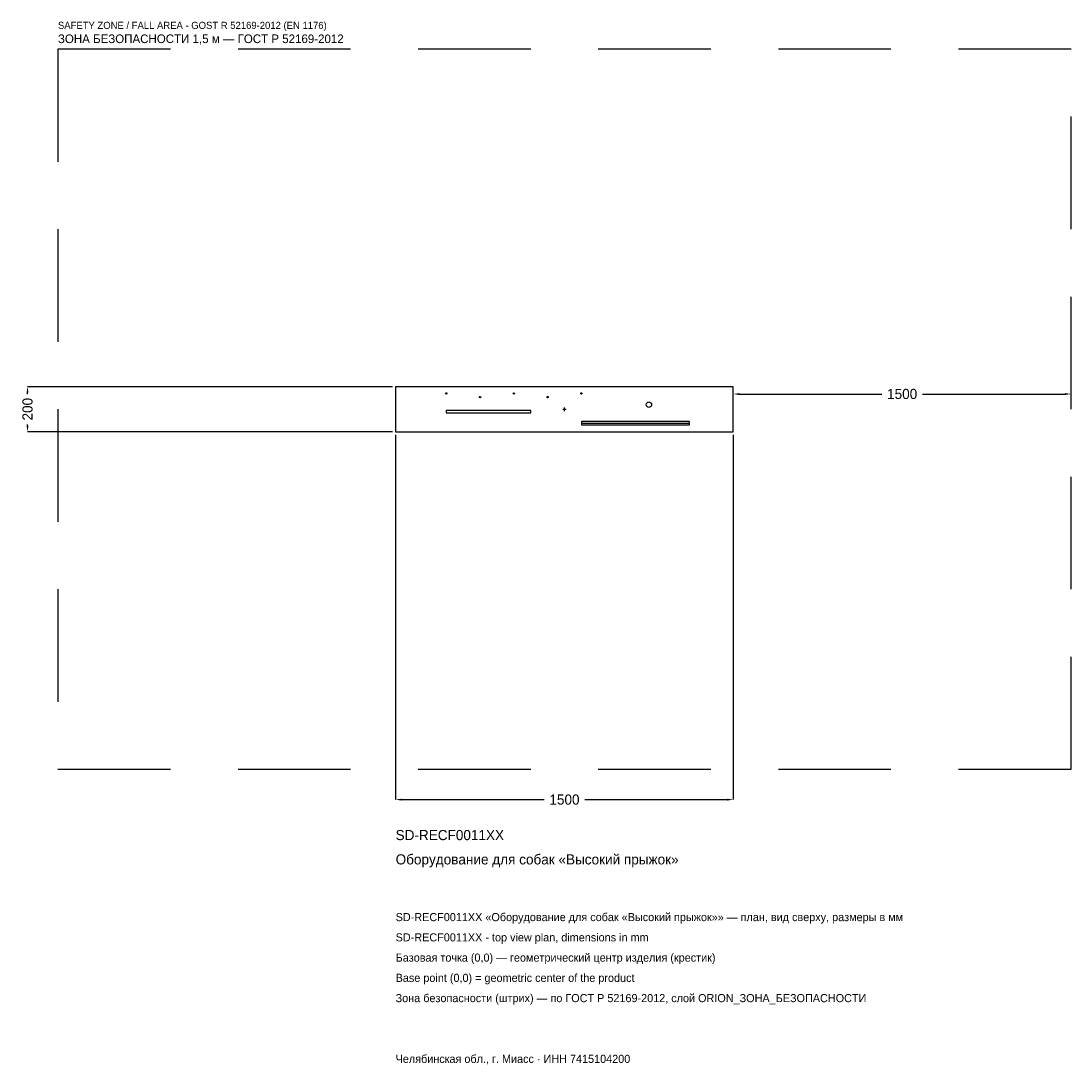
# Model space of a CAD drawing. Header units: metres. Extents: x -2414 to 2250, y -2914 to 1725.
import ezdxf

# ---------------------------------------------------------------- set-up
doc = ezdxf.new("R2010")
doc.units = ezdxf.units.M
doc.linetypes.add('DASHED', pattern=[800, 500, -300])
for name, color, linetype in [('ORION_ДАННЫЕ', 3, 'Continuous'), ('ORION_ЗОНА_БЕЗОПАСНОСТИ', 1, 'Continuous'), ('ORION_КОНТУР', 7, 'Continuous'), ('ORION_РАЗМЕРЫ', 8, 'Continuous')]:
    doc.layers.add(name, color=color, linetype=linetype)
doc.dimstyles.new('ORION', dxfattribs={"dimtxt": 45, "dimasz": 27, "dimexe": 1.25, "dimexo": 13.5, "dimtad": 1, "dimdec": 0, "dimcen": 2.5, "dimazin": 3, "dimtfac": 1, "dimtmove": 0, "dimatfit": 3, "dimarcsym": 0})

# ---------------------------------------------------------------- blocks, each defined once
blk = doc.blocks.new('_CLOSEDFILLED')
at = {"color": 0, "linetype": 'BYBLOCK'}
blk.add_solid([(-1, 0.16), (0, 0), (-1, -0.16)], dxfattribs=at)
blk = doc.blocks.new('*D1')
for p, q in [((-750, -113.5), (-750, -1735)), ((750, -113.5), (750, -1735)), ((-723, -1735), (-90, -1735)), ((90, -1735), (723, -1735))]:
    blk.add_line(p, q)
at = {"layer": 'Defpoints'}
for p in [(-750, -100), (750, -100), (-750, -1735)]:
    blk.add_point(p, dxfattribs=at)
at = {"layer": 'ORION_РАЗМЕРЫ', "xscale": 27, "yscale": 27, "rotation": 180}
blk.add_blockref('_CLOSEDFILLED', (-750, -1735), dxfattribs=at)
at = {"layer": 'ORION_РАЗМЕРЫ', "xscale": 27, "yscale": 27}
blk.add_blockref('_CLOSEDFILLED', (750, -1735), dxfattribs=at)
at = {"layer": 'ORION_РАЗМЕРЫ', "insert": (0, -1735), "char_height": 45, "attachment_point": 5}
blk.add_mtext('1500', dxfattribs=at)
blk = doc.blocks.new('*D2')
for p, q in [((-763.5, 100), (-2385, 100)), ((-2385, 67.5), (-2385, 73)), ((-2385, -73), (-2385, -67.5)), ((-763.5, -100), (-2385, -100))]:
    blk.add_line(p, q)
at = {"layer": 'Defpoints'}
for p in [(-750, 100), (-2385, -100), (-750, -100)]:
    blk.add_point(p, dxfattribs=at)
at = {"layer": 'ORION_РАЗМЕРЫ', "xscale": 27, "yscale": 27}
for p, rotation in [((-2385, 100), 90), ((-2385, -100), 270)]:
    blk.add_blockref('_CLOSEDFILLED', p, dxfattribs=dict(at, rotation=rotation))
at = {"layer": 'ORION_РАЗМЕРЫ', "insert": (-2385, 0), "char_height": 45, "attachment_point": 5, "rotation": 90}
blk.add_mtext('200', dxfattribs=at)
blk = doc.blocks.new('*D3')
for p, q in [((750, 13.5), (750, 67.5)), ((777, 67.5), (1410, 67.5)), ((1590, 67.5), (2223, 67.5)), ((2250, 13.5), (2250, 67.5))]:
    blk.add_line(p, q)
at = {"layer": 'Defpoints'}
for p in [(750, 67.5), (750, 0), (2250, 0)]:
    blk.add_point(p, dxfattribs=at)
at = {"layer": 'ORION_РАЗМЕРЫ', "xscale": 27, "yscale": 27, "rotation": 180}
blk.add_blockref('_CLOSEDFILLED', (750, 67.5), dxfattribs=at)
at = {"layer": 'ORION_РАЗМЕРЫ', "xscale": 27, "yscale": 27}
blk.add_blockref('_CLOSEDFILLED', (2250, 67.5), dxfattribs=at)
at = {"layer": 'ORION_РАЗМЕРЫ', "insert": (1500, 67.5), "char_height": 45, "attachment_point": 5}
blk.add_mtext('1500', dxfattribs=at)
blk = doc.blocks.new('ОРИОН SD-RECF0011XX Оборудование для собак Высокий прыжок')
at = {"layer": 'ORION_ЗОНА_БЕЗОПАСНОСТИ', "linetype": 'DASHED'}
blk.add_lwpolyline([(-2250, -1600), (2250, -1600), (2250, 1600), (-2250, 1600)], close=True, dxfattribs=at)
at = {"layer": 'ORION_КОНТУР'}
blk.add_line((75, -62), (555, -62), dxfattribs=at)
for points in [[(-750, -100), (750, -100), (750, 100), (-750, 100)], [(-525, -16), (-150, -16), (-150, -6), (-525, -6)], [(75, -70), (555, -70), (555, -54), (75, -54)]]:
    blk.add_lwpolyline(points, close=True, dxfattribs=at)
for centre, radius in [((-525, 70), 3), ((-375, 54), 3), ((-225, 70), 3), ((-75, 54), 3), ((75, 70), 3), ((375, 20), 12)]:
    blk.add_circle(centre, radius, dxfattribs=at)
at = {"layer": 'ORION_РАЗМЕРЫ'}
for p, q in [((-8, 0), (8, 0)), ((0, -8), (0, 8))]:
    blk.add_line(p, q, dxfattribs=at)
at = {"layer": 'ORION_ДАННЫЕ'}
for tag, p in [('АРТИКУЛ', (-750, -1915)), ('НАИМЕНОВАНИЕ', (-750, -2023))]:
    blk.add_attdef(tag, p, '', height=45, dxfattribs=at)
at = {"layer": 'ORION_ДАННЫЕ', "flags": 1}
for tag, p in [('ПРОИЗВОДИТЕЛЬ', (-750, -2131)), ('ТЕЛЕФОН', (-750, -2239)), ('САЙТ', (-750, -2455)), ('АДРЕС', (-750, -2563)), ('РЕКВИЗИТЫ', (-750, -2671)), ('ГАБАРИТЫ', (-750, -2779)), ('ЗОНА_БЕЗОПАСНОСТИ', (-750, -2887))]:
    blk.add_attdef(tag, p, '', height=45, dxfattribs=at)
at = {"layer": 'ORION_ЗОНА_БЕЗОПАСНОСТИ', "color": 1}
for s, height, p in [('SAFETY ZONE / FALL AREA - GOST R 52169-2012 (EN 1176)', 31.5, (-2250, 1690)), ('ЗОНА БЕЗОПАСНОСТИ 1,5 м — ГОСТ Р 52169-2012', 38.25, (-2250, 1627))]:
    blk.add_text(s, height=height, dxfattribs=at).set_placement(p)
at = {"layer": 'ORION_РАЗМЕРЫ'}
dim = blk.add_linear_dim(base=(-2385, -100), p1=(-750, -100), p2=(-750, 100), angle=90, dimstyle='ORION', dxfattribs=at)
dim.commit()
dim.dimension.update_dxf_attribs({"geometry": '*D2', "text_midpoint": (-2385, 0)})
for base, p1, p2, picture, middle in [((750, 67.5), (750, 0), (2250, 0), '*D3', (1500, 67.5)), ((-750, -1735), (-750, -100), (750, -100), '*D1', (0, -1735))]:
    dim = blk.add_linear_dim(base=base, p1=p1, p2=p2, dimstyle='ORION', dxfattribs=at)
    dim.commit()
    dim.dimension.update_dxf_attribs({"geometry": picture, "text_midpoint": middle})

msp = doc.modelspace()

# ---------------------------------------------------------------- block references
msp.add_blockref('ОРИОН SD-RECF0011XX Оборудование для собак Высокий прыжок', (0, 0)).add_auto_attribs({'АРТИКУЛ': 'SD-RECF0011XX', 'НАИМЕНОВАНИЕ': 'Оборудование для собак «Высокий прыжок»'})

# ---------------------------------------------------------------- texts
at = {"layer": 'ORION_ДАННЫЕ', "color": 3}
for s, p in [('SD-RECF0011XX «Оборудование для собак «Высокий прыжок»» — план, вид сверху, размеры в мм', (-750, -2275)), ('SD-RECF0011XX - top view plan, dimensions in mm', (-750, -2365)), ('Челябинская обл., г. Миасс · ИНН 7415104200', (-750, -2905))]:
    msp.add_text(s, height=36, dxfattribs=at).set_placement(p)
at = {"layer": 'ORION_ДАННЫЕ', "color": 7}
for s, p in [('Базовая точка (0,0) — геометрический центр изделия (крестик)', (-750, -2455)), ('Base point (0,0) = geometric center of the product', (-750, -2545))]:
    msp.add_text(s, height=36, dxfattribs=at).set_placement(p)
at = {"layer": 'ORION_ДАННЫЕ', "color": 1}
msp.add_text('Зона безопасности (штрих) — по ГОСТ Р 52169-2012, слой ORION_ЗОНА_БЕЗОПАСНОСТИ', height=36, dxfattribs=at).set_placement((-750, -2635))

doc.saveas('drawing.dxf')
